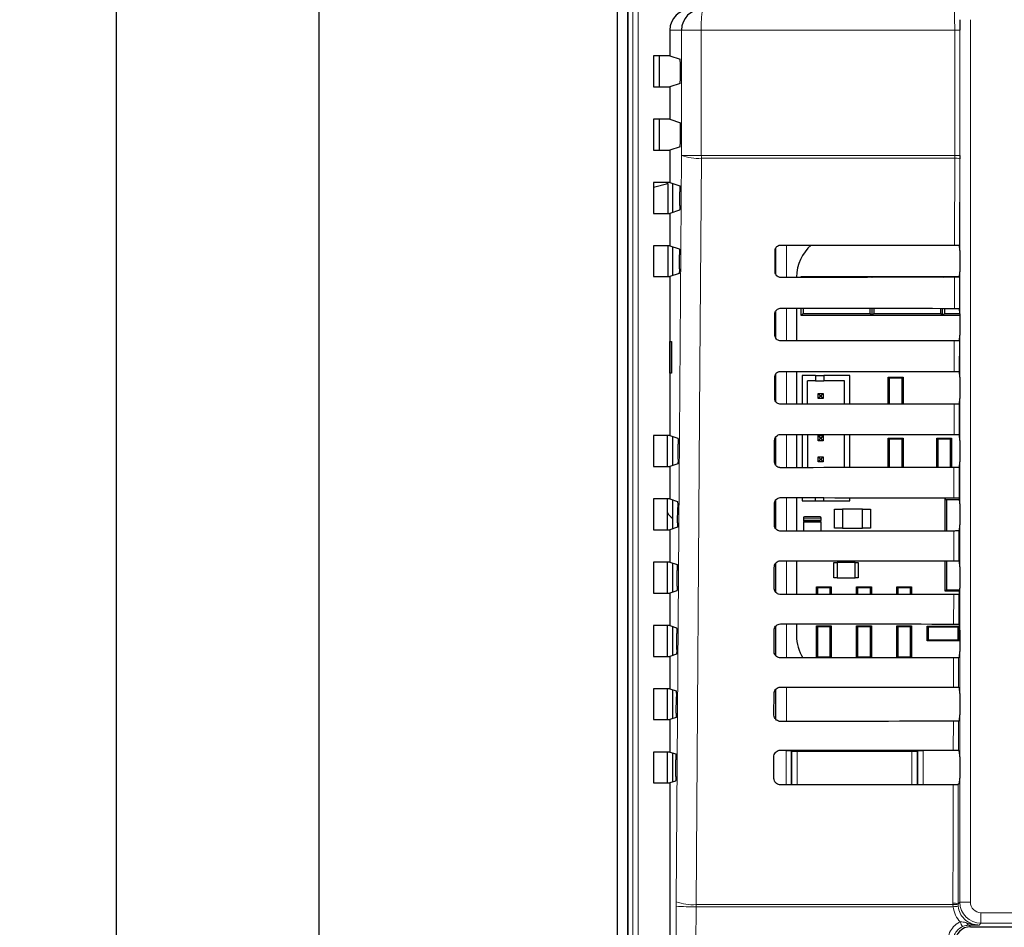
# Paper-space layout 'Blatt3' of a CAD drawing. Header units: millimetres. Extents: x 5 to 418, y 2 to 292.
# Tile 13 of 39: x 82 to 128, y 185 to 228. Entities that reach past the tile are written whole.
import ezdxf

# ---------------------------------------------------------------- set-up
doc = ezdxf.new("R2010")
doc.units = ezdxf.units.MM
doc.layers.add('SLD-0', color=7, linetype='Continuous')
doc.styles.add('SLDTEXTSTYLE0', font='TXT', dxfattribs={"width": 0.605})
doc.dimstyles.new('SLDDIMSTYLE0', dxfattribs={"dimtxt": 3.5, "dimasz": 3.302, "dimexe": 0, "dimexo": 0.0625, "dimgap": 0.875, "dimtad": 1, "dimlfac": 2, "dimrnd": 1e-09, "dimzin": 12, "dimdsep": 46, "dimtxsty": 'SLDTEXTSTYLE0', "dimsah": 1, "dimcen": 0.09, "dimadec": 0, "dimazin": 3, "dimtfac": 1, "dimtofl": 0, "dimtmove": 0, "dimatfit": 3, "dimfxl": 1, "dimfrac": 2, "dimtolj": 1, "dimtzin": 12, "dimarcsym": 0})

# ---------------------------------------------------------------- blocks, each defined once
blk = doc.blocks.new('_D_6')
at = {"layer": 'SLD-0'}
for p, q in [((110.876, 242.947), (85.144, 242.947)), ((86.144, 242.947), (86.144, 97.947)), ((110.876, 97.947), (85.144, 97.947))]:
    blk.add_line(p, q, dxfattribs=at)
for points in [[(86.144, 242.947), (85.636, 239.645), (86.652, 239.645)], [(86.144, 97.947), (86.652, 101.249), (85.636, 101.249)]]:
    blk.add_solid(points, dxfattribs=at)
at = {"layer": 'SLD-0', "insert": (81.633, 166.436), "char_height": 3.5, "attachment_point": 1, "rotation": 90, "style": 'SLDTEXTSTYLE0'}
blk.add_mtext('290', dxfattribs=at)
blk = doc.blocks.new('_D_8')
at = {"layer": 'SLD-0'}
for p, q in [((139.387, 239.197), (94.753, 239.197)), ((95.753, 101.697), (95.753, 239.197)), ((139.392, 101.697), (94.753, 101.697))]:
    blk.add_line(p, q, dxfattribs=at)
for points in [[(95.753, 239.197), (95.245, 235.895), (96.261, 235.895)], [(95.753, 101.697), (96.261, 104.999), (95.245, 104.999)]]:
    blk.add_solid(points, dxfattribs=at)
at = {"layer": 'SLD-0', "insert": (91.241, 166.436), "char_height": 3.5, "attachment_point": 1, "rotation": 90, "style": 'SLDTEXTSTYLE0'}
blk.add_mtext('275', dxfattribs=at)

psp = doc.layouts.new('Blatt3')

# ---------------------------------------------------------------- linework, layer by layer
at = {"color": 7, "linetype": 'Continuous', "lineweight": 25}
for p, q in [((109.8766, 237.9468), (109.8766, 130.8934)), ((110.3766, 229.1968), (110.3766, 121.6968)), ((110.3897, 229.1719), (110.3897, 121.6836)), ((112.3766, 227.1718), (112.3766, 225.9544)), ((111.605, 225.9544), (111.605, 224.4893)), ((112.3766, 225.9544), (111.605, 225.9544)), ((111.8766, 225.9544), (111.8766, 224.4893)), ((112.3766, 225.9544), (112.8616, 225.7928)), ((112.8745, 224.9008), (112.8745, 225.5429)), ((111.605, 224.4893), (112.3766, 224.4893)), ((112.8616, 224.6508), (112.3766, 224.4893)), ((112.3766, 224.4893), (112.3766, 222.9544)), ((111.605, 222.9544), (111.605, 221.4893)), ((112.3766, 222.9544), (111.605, 222.9544)), ((111.8766, 222.9544), (111.8766, 221.4893)), ((112.3766, 222.9544), (112.8745, 222.7886)), ((112.8745, 221.9008), (112.8745, 222.7886)), ((112.8616, 221.6508), (112.3766, 221.4893)), ((111.605, 221.4893), (112.3766, 221.4893)), ((112.3766, 221.4893), (112.3766, 219.9544)), ((126.1148, 221.2385), (126.1146, 221.0727)), ((111.605, 219.9544), (111.605, 218.4893)), ((112.3766, 219.9544), (111.605, 219.9544)), ((111.605, 219.7307), (112.2832, 219.9089)), ((112.2581, 219.9089), (112.2126, 219.9544)), ((112.2832, 219.9089), (112.2581, 219.9089)), ((112.2832, 219.9089), (112.2832, 218.4893)), ((112.3766, 219.9544), (112.8425, 219.7992)), ((112.5016, 219.9128), (112.5016, 218.5309)), ((112.8507, 218.8598), (112.8553, 219.5161)), ((111.605, 218.4893), (112.3766, 218.4893)), ((112.8378, 218.6429), (112.3766, 218.4893)), ((112.3766, 218.4893), (112.3766, 216.9544)), ((111.605, 216.9544), (111.605, 215.4893)), ((112.3766, 216.9544), (111.605, 216.9544)), ((112.2832, 216.9544), (112.2832, 215.4893)), ((112.3766, 216.9544), (112.8214, 216.8062)), ((126.1047, 216.9761), (126.105, 216.9758)), ((112.5016, 216.9128), (112.5016, 215.5309)), ((112.8295, 215.8527), (112.8342, 216.5231)), ((117.359, 215.7218), (117.3614, 216.7218)), ((117.3766, 216.7976), (117.3766, 215.6356)), ((126.1091, 216.7262), (126.1091, 215.7175)), ((112.8167, 215.6359), (112.3766, 215.4893)), ((111.605, 215.4893), (112.3766, 215.4893)), ((112.3766, 215.4893), (112.3766, 207.9544)), ((118.3775, 215.4718), (118.3775, 215.4545)), ((118.6016, 215.4547), (118.6016, 215.4968)), ((118.6016, 215.4968), (118.6437, 215.4548)), ((118.6016, 215.4968), (119.5016, 215.4968)), ((119.5016, 215.4968), (121.0516, 215.4968)), ((121.0516, 215.4968), (121.9516, 215.4968)), ((121.912, 215.4573), (121.9516, 215.4968)), ((121.9516, 215.4968), (121.9516, 215.4573)), ((121.9516, 215.4968), (121.9911, 215.4573)), ((121.9516, 215.4968), (122.8516, 215.4968)), ((122.8516, 215.4968), (124.4016, 215.4968)), ((124.4016, 215.4968), (125.3016, 215.4968)), ((125.2642, 215.4595), (125.3016, 215.4968)), ((125.3016, 215.4968), (125.3389, 215.4595)), ((125.3016, 215.4968), (126.1068, 215.4968)), ((125.3016, 215.4595), (125.3016, 215.4968)), ((126.1048, 215.4676), (126.1015, 215.4642)), ((117.352, 212.7218), (117.3543, 213.7218)), ((117.3766, 213.8203), (117.3766, 212.6091)), ((118.3775, 213.9926), (118.3775, 212.4475)), ((118.6016, 213.6468), (118.6016, 213.9924)), ((118.6897, 213.735), (118.6016, 213.6468)), ((118.6897, 213.9923), (118.6897, 213.735)), ((118.6897, 213.735), (121.8634, 213.735)), ((121.8634, 213.735), (121.8634, 213.9899)), ((121.9516, 213.6468), (121.8634, 213.735)), ((121.9516, 213.9898), (121.9516, 213.6468)), ((122.0397, 213.735), (121.9516, 213.6468)), ((122.0397, 213.9897), (122.0397, 213.735)), ((122.0397, 213.735), (125.2134, 213.735)), ((125.2134, 213.735), (125.2134, 213.9877)), ((125.3016, 213.6468), (125.2134, 213.735)), ((125.3016, 213.6468), (125.3016, 213.9876)), ((125.3897, 213.735), (125.3016, 213.6468)), ((125.3897, 213.9876), (125.3897, 213.735)), ((125.3897, 213.735), (126.1091, 213.735)), ((126.098, 213.983), (126.1048, 213.9761)), ((126.1091, 213.7262), (126.1091, 212.7175)), ((120.0516, 213.6468), (118.6016, 213.6468)), ((120.5016, 213.6468), (120.0516, 213.6468)), ((121.9516, 213.6468), (120.5016, 213.6468)), ((123.4016, 213.6468), (121.9516, 213.6468)), ((123.8516, 213.6468), (123.4016, 213.6468)), ((125.3016, 213.6468), (123.8516, 213.6468)), ((126.1091, 213.6468), (125.3016, 213.6468)), ((112.3792, 212.4219), (112.4553, 212.4232)), ((112.3792, 210.9218), (112.3792, 212.4219)), ((112.4553, 212.4232), (112.4553, 210.9205)), ((126.1048, 212.4676), (126.0944, 212.4571)), ((112.4553, 210.9205), (112.3792, 210.9218)), ((118.3775, 210.9996), (118.3775, 209.4405)), ((126.091, 210.99), (126.1048, 210.9761)), ((117.345, 209.7218), (117.3473, 210.7218)), ((117.3766, 210.8423), (117.3766, 209.5951)), ((119.2732, 210.8057), (118.6482, 210.8057)), ((118.6482, 210.8057), (118.6482, 209.4407)), ((118.8982, 209.4409), (118.8982, 210.5557)), ((119.2732, 210.5557), (118.8982, 210.5557)), ((119.2732, 210.8057), (119.2732, 210.5557)), ((119.2732, 210.8057), (119.6732, 210.8057)), ((119.2732, 210.5557), (119.6732, 210.5557)), ((120.8982, 210.8057), (119.6732, 210.8057)), ((119.6732, 210.8057), (119.6732, 210.5557)), ((120.6482, 210.5557), (119.6732, 210.5557)), ((120.6482, 209.4423), (120.6482, 210.5557)), ((120.8982, 209.4425), (120.8982, 210.8057)), ((122.7751, 210.6834), (122.7266, 210.7319)), ((122.7266, 210.7319), (123.4266, 210.7319)), ((122.7266, 209.4438), (122.7266, 210.7319)), ((122.7751, 210.6834), (122.7751, 209.4438)), ((123.3781, 210.6834), (122.7751, 210.6834)), ((123.4266, 210.7319), (123.3781, 210.6834)), ((123.3781, 209.4442), (123.3781, 210.6834)), ((123.4266, 210.7319), (123.4266, 209.4443)), ((126.1091, 210.7262), (126.1091, 209.7175)), ((119.3982, 209.9557), (119.4982, 209.8557)), ((119.3982, 209.9557), (119.6482, 209.9557)), ((119.3982, 209.7057), (119.3982, 209.9557)), ((119.6482, 209.9557), (119.5482, 209.8557)), ((119.6482, 209.9557), (119.6482, 209.7057)), ((119.3982, 209.7057), (119.4982, 209.8057)), ((119.6482, 209.7057), (119.3982, 209.7057)), ((119.4982, 209.8557), (119.5482, 209.8557)), ((119.4982, 209.8057), (119.4982, 209.8557)), ((119.5482, 209.8057), (119.4982, 209.8057)), ((119.5482, 209.8557), (119.5482, 209.8057)), ((119.6482, 209.7057), (119.5482, 209.8057)), ((126.1048, 209.4676), (126.0874, 209.4501)), ((111.605, 207.9544), (111.605, 206.4893)), ((112.3766, 207.9544), (111.605, 207.9544)), ((112.2633, 206.4893), (112.2633, 207.9544)), ((112.3766, 207.9544), (112.7581, 207.8273)), ((112.5016, 207.9128), (112.5016, 206.5309)), ((117.3379, 206.7218), (117.3403, 207.7218)), ((117.3766, 207.8592), (117.3766, 206.583)), ((118.3775, 208.0066), (118.3775, 206.4334)), ((118.6482, 208.0064), (118.6482, 206.4337)), ((118.8982, 208.0061), (118.8982, 206.4339)), ((119.3982, 207.9557), (119.4982, 207.8557)), ((119.3982, 207.9557), (119.6482, 207.9557)), ((119.3982, 207.7057), (119.3982, 207.9557)), ((119.3982, 207.7057), (119.4982, 207.8057)), ((119.6482, 207.7057), (119.3982, 207.7057)), ((119.4982, 207.8557), (119.5482, 207.8557)), ((119.4982, 207.8057), (119.4982, 207.8557)), ((119.5482, 207.8057), (119.4982, 207.8057)), ((119.6482, 207.9557), (119.5482, 207.8557)), ((119.5482, 207.8557), (119.5482, 207.8057)), ((119.6482, 207.7057), (119.5482, 207.8057)), ((119.6482, 207.9557), (119.6482, 207.7057)), ((120.6482, 206.4353), (120.6482, 208.0048)), ((120.8982, 206.4355), (120.8982, 208.0046)), ((122.7266, 206.4368), (122.7266, 207.8318)), ((122.7751, 207.7834), (122.7266, 207.8318)), ((122.7266, 207.8318), (123.4266, 207.8318)), ((122.7751, 207.7834), (122.7751, 206.4368)), ((123.3781, 207.7834), (122.7751, 207.7834)), ((123.4266, 207.8318), (123.3781, 207.7834)), ((123.3781, 206.4372), (123.3781, 207.7834)), ((123.4266, 207.8318), (123.4266, 206.4372)), ((125.0266, 206.4383), (125.0266, 207.8318)), ((125.0751, 207.7834), (125.0266, 207.8318)), ((125.0266, 207.8318), (125.7266, 207.8318)), ((125.0751, 207.7834), (125.0751, 206.4383)), ((125.6781, 207.7834), (125.0751, 207.7834)), ((125.7266, 207.8318), (125.6781, 207.7834)), ((125.6781, 206.4387), (125.6781, 207.7834)), ((125.7266, 207.8318), (125.7266, 206.4387)), ((126.084, 207.997), (126.1048, 207.9761)), ((126.1091, 207.7262), (126.1091, 206.7175)), ((112.7659, 206.8315), (112.7709, 207.5442)), ((119.3982, 206.9557), (119.4982, 206.8557)), ((119.3982, 206.7057), (119.3982, 206.9557)), ((119.3982, 206.9557), (119.6482, 206.9557)), ((119.3982, 206.7057), (119.4982, 206.8057)), ((119.6482, 206.7057), (119.3982, 206.7057)), ((119.4982, 206.8557), (119.5482, 206.8557)), ((119.4982, 206.8057), (119.4982, 206.8557)), ((119.5482, 206.8057), (119.4982, 206.8057)), ((119.6482, 206.9557), (119.5482, 206.8557)), ((119.5482, 206.8557), (119.5482, 206.8057)), ((119.6482, 206.7057), (119.5482, 206.8057)), ((119.6482, 206.9557), (119.6482, 206.7057)), ((111.605, 206.4893), (112.3766, 206.4893)), ((112.7531, 206.6147), (112.3766, 206.4893)), ((112.3766, 206.4893), (112.3766, 204.9544)), ((126.1048, 206.4676), (126.0804, 206.4431)), ((111.605, 204.9544), (111.605, 203.4893)), ((112.3766, 204.9544), (111.605, 204.9544)), ((112.2633, 203.4893), (112.2633, 204.9544)), ((112.3766, 204.9544), (112.737, 204.8343)), ((112.5016, 204.9128), (112.5016, 203.5309)), ((117.3766, 204.8707), (117.3766, 203.5706)), ((118.3775, 205.0136), (118.3775, 203.4264)), ((118.6482, 205.0134), (118.6482, 204.8557)), ((118.6482, 204.8557), (119.2732, 204.8557)), ((119.2732, 204.8557), (119.2732, 205.0128)), ((119.2732, 204.8557), (119.6732, 204.8557)), ((119.6732, 204.8557), (119.6732, 205.0125)), ((119.6732, 204.8557), (120.8982, 204.8557)), ((120.8982, 204.8557), (120.8982, 205.0116)), ((125.4266, 204.9594), (125.4817, 204.9042)), ((125.4266, 203.4315), (125.4266, 204.9594)), ((125.4817, 204.9042), (125.4817, 203.4315)), ((126.0966, 204.9042), (125.4817, 204.9042)), ((126.077, 205.004), (126.1048, 204.9761)), ((126.1088, 204.8151), (126.0966, 204.9042)), ((126.0979, 204.9333), (126.1072, 204.9333)), ((112.7447, 203.8245), (112.7498, 204.5512)), ((117.3309, 203.7218), (117.3333, 204.7218)), ((120.1766, 204.4719), (120.5566, 204.4719)), ((120.1766, 203.5719), (120.1766, 204.4719)), ((120.5566, 204.4719), (120.5566, 203.5719)), ((121.4966, 204.4719), (120.5566, 204.4719)), ((121.4966, 204.4719), (121.8766, 204.4719)), ((121.4966, 203.5719), (121.4966, 204.4719)), ((121.8766, 204.4719), (121.8766, 203.5719)), ((126.1091, 204.7262), (126.1091, 203.7175)), ((118.7016, 204.0468), (118.7016, 203.9468)), ((119.5016, 204.0968), (118.7516, 204.0968)), ((118.7516, 203.8968), (119.5016, 203.8968)), ((119.5016, 203.8968), (118.7516, 203.8968)), ((119.5516, 203.9468), (119.5516, 204.0468)), ((111.605, 203.4893), (112.3766, 203.4893)), ((112.7319, 203.6076), (112.3766, 203.4893)), ((112.3766, 203.4893), (112.3766, 201.9544)), ((118.7016, 203.8468), (118.7016, 203.4267)), ((119.5516, 203.4274), (119.5516, 203.8468)), ((120.5566, 203.5719), (120.1766, 203.5719)), ((120.5566, 203.5719), (121.4966, 203.5719)), ((121.8766, 203.5719), (121.4966, 203.5719)), ((126.1048, 203.4676), (126.0733, 203.4361)), ((118.3775, 202.0206), (118.3775, 200.4194)), ((125.4266, 200.5843), (125.4266, 202.0155)), ((125.4817, 202.0155), (125.4817, 200.6395)), ((126.07, 202.011), (126.1048, 201.9761)), ((111.605, 201.9544), (111.605, 200.4893)), ((112.3766, 201.9544), (111.605, 201.9544)), ((112.2633, 200.4893), (112.2633, 201.9544)), ((112.3766, 201.9544), (112.7159, 201.8414)), ((112.5016, 201.9128), (112.5016, 200.5309)), ((112.7235, 200.8174), (112.7287, 201.5582)), ((117.3239, 200.7218), (117.3262, 201.7218)), ((117.3766, 201.8821), (117.3766, 200.5582)), ((120.1516, 201.2093), (120.1516, 201.9343)), ((120.1516, 201.9343), (120.3016, 201.9343)), ((120.3016, 201.9343), (120.3016, 201.2093)), ((121.1516, 201.9343), (120.3016, 201.9343)), ((121.1516, 201.2093), (121.1516, 201.9343)), ((121.1516, 201.9343), (121.3016, 201.9343)), ((121.3016, 201.9343), (121.3016, 201.2093)), ((126.1091, 201.7262), (126.1091, 200.7175)), ((120.3016, 201.2093), (120.1516, 201.2093)), ((120.3016, 201.2093), (121.1516, 201.2093)), ((121.3016, 201.2093), (121.1516, 201.2093)), ((119.3751, 200.7334), (119.3266, 200.7818)), ((119.3266, 200.7818), (120.0266, 200.7818)), ((119.3266, 200.4202), (119.3266, 200.7818)), ((119.9781, 200.7334), (119.3751, 200.7334)), ((119.3751, 200.7334), (119.3751, 200.4202)), ((120.0266, 200.7818), (119.9781, 200.7334)), ((119.9781, 200.4207), (119.9781, 200.7334)), ((120.0266, 200.7818), (120.0266, 200.4207)), ((121.2266, 200.4216), (121.2266, 200.7818)), ((121.2751, 200.7334), (121.2266, 200.7818)), ((121.2266, 200.7818), (121.9266, 200.7818)), ((121.2751, 200.7334), (121.2751, 200.4217)), ((121.8781, 200.7334), (121.2751, 200.7334)), ((121.9266, 200.7818), (121.8781, 200.7334)), ((121.8781, 200.4221), (121.8781, 200.7334)), ((121.9266, 200.7818), (121.9266, 200.4221)), ((123.1751, 200.7334), (123.1266, 200.7818)), ((123.1266, 200.7818), (123.8266, 200.7818)), ((123.1266, 200.423), (123.1266, 200.7818)), ((123.7781, 200.7334), (123.1751, 200.7334)), ((123.1751, 200.7334), (123.1751, 200.423)), ((123.8266, 200.7818), (123.7781, 200.7334)), ((123.7781, 200.4234), (123.7781, 200.7334)), ((123.8266, 200.7818), (123.8266, 200.4235)), ((125.4817, 200.6395), (125.4266, 200.5843)), ((125.4817, 200.6395), (126.1089, 200.6395)), ((111.605, 200.4893), (112.3766, 200.4893)), ((112.7107, 200.6006), (112.3766, 200.4893)), ((112.3766, 200.4893), (112.3766, 198.9544)), ((126.1085, 200.5843), (125.4266, 200.5843)), ((126.1048, 200.4676), (126.0663, 200.429)), ((111.605, 198.9544), (111.605, 197.4893)), ((112.3766, 198.9544), (111.605, 198.9544)), ((112.2633, 197.4893), (112.2633, 198.9544)), ((112.3766, 198.9544), (112.6948, 198.8484)), ((112.5016, 198.9128), (112.5016, 197.5309)), ((117.3766, 198.8934), (117.3766, 197.5455)), ((118.3775, 199.0276), (118.3775, 198.4718)), ((119.3751, 198.8834), (119.3266, 198.9318)), ((119.3266, 198.9318), (120.0266, 198.9318)), ((119.3266, 197.4131), (119.3266, 198.9318)), ((119.3751, 198.8834), (119.3751, 197.4603)), ((119.9781, 198.8834), (119.3751, 198.8834)), ((120.0266, 198.9318), (119.9781, 198.8834)), ((119.9781, 197.4603), (119.9781, 198.8834)), ((120.0266, 198.9318), (120.0266, 197.4137)), ((121.2266, 197.4146), (121.2266, 198.9318)), ((121.2751, 198.8834), (121.2266, 198.9318)), ((121.2266, 198.9318), (121.9266, 198.9318)), ((121.2751, 198.8834), (121.2751, 197.4603)), ((121.8781, 198.8834), (121.2751, 198.8834)), ((121.9266, 198.9318), (121.8781, 198.8834)), ((121.8781, 197.4603), (121.8781, 198.8834)), ((121.9266, 198.9318), (121.9266, 197.4151)), ((123.1751, 198.8834), (123.1266, 198.9318)), ((123.1266, 198.9318), (123.8266, 198.9318)), ((123.1266, 197.416), (123.1266, 198.9318)), ((123.1751, 198.8834), (123.1751, 197.4603)), ((123.7781, 198.8834), (123.1751, 198.8834)), ((123.8266, 198.9318), (123.7781, 198.8834)), ((123.7781, 197.4603), (123.7781, 198.8834)), ((123.8266, 198.9318), (123.8266, 197.4164)), ((124.5666, 198.9218), (124.6151, 198.8734)), ((124.5666, 198.9218), (126.0866, 198.9218)), ((124.5666, 198.2218), (124.5666, 198.9218)), ((126.0381, 198.8734), (124.6151, 198.8734)), ((124.6151, 198.8734), (124.6151, 198.2703)), ((126.0381, 198.8734), (126.0866, 198.9218)), ((126.0381, 198.2703), (126.0381, 198.8734)), ((126.063, 199.018), (126.1048, 198.9761)), ((126.0866, 198.9218), (126.0866, 198.2218)), ((112.7023, 197.8104), (112.7077, 198.5652)), ((117.3169, 197.7218), (117.3192, 198.7218)), ((126.1091, 198.7262), (126.1091, 197.7175)), ((124.6151, 198.2703), (124.5666, 198.2218)), ((126.0866, 198.2218), (124.5666, 198.2218)), ((124.6151, 198.2703), (126.0381, 198.2703)), ((126.0866, 198.2218), (126.0381, 198.2703)), ((111.605, 197.4893), (112.3766, 197.4893)), ((112.6895, 197.5935), (112.3766, 197.4893)), ((112.3766, 197.4893), (112.3766, 195.9544)), ((119.3279, 197.4131), (119.3751, 197.4603)), ((119.3751, 197.4603), (119.9781, 197.4603)), ((119.9781, 197.4603), (120.0247, 197.4137)), ((121.2293, 197.4146), (121.2751, 197.4603)), ((121.2751, 197.4603), (121.8781, 197.4603)), ((121.8781, 197.4603), (121.9233, 197.4151)), ((123.1307, 197.416), (123.1751, 197.4603)), ((123.1751, 197.4603), (123.7781, 197.4603)), ((123.7781, 197.4603), (123.822, 197.4164)), ((126.1048, 197.4676), (126.0593, 197.422)), ((111.605, 195.9544), (111.605, 194.4893)), ((112.3766, 195.9544), (111.605, 195.9544)), ((112.2633, 194.4893), (112.2633, 195.9544)), ((112.3766, 195.9544), (112.6737, 195.8554)), ((126.056, 196.025), (126.1048, 195.9761)), ((112.5016, 195.9128), (112.5016, 194.5309)), ((112.6811, 194.8033), (112.6866, 195.5723)), ((117.3099, 194.7218), (117.3122, 195.7218)), ((117.3766, 195.9045), (117.3766, 194.5327)), ((126.1091, 195.7262), (126.1091, 194.7175)), ((112.6683, 194.5865), (112.3766, 194.4893)), ((111.605, 194.4893), (112.3766, 194.4893)), ((112.3766, 194.4893), (112.3766, 192.9544)), ((126.1048, 194.4676), (126.0522, 194.415)), ((111.605, 192.9544), (111.605, 191.4893)), ((112.3766, 192.9544), (111.605, 192.9544)), ((112.2633, 191.4893), (112.2633, 192.9544)), ((112.3766, 192.9544), (112.6527, 192.8624)), ((112.5016, 192.9128), (112.5016, 191.5309)), ((117.3028, 191.7218), (117.3052, 192.7218)), ((126.049, 193.032), (126.1048, 192.9761)), ((126.1091, 192.7262), (126.1091, 191.7175)), ((112.66, 191.7962), (112.6655, 192.5793)), ((111.605, 191.4893), (112.3766, 191.4893)), ((112.6471, 191.5794), (112.3766, 191.4893)), ((112.3766, 191.4893), (112.3766, 123.6705)), ((126.1048, 191.4676), (126.0452, 191.4079)), ((126.6265, 184.6718), (136.6613, 184.6718))]:
    psp.add_line(p, q, dxfattribs=at)
at = {"color": 7, "linetype": 'Continuous', "lineweight": 18}
for p, q in [((110.37, 126.2066), (110.37, 236.3796)), ((110.6262, 121.9201), (110.6262, 229.1719)), ((110.8759, 229.1719), (110.8759, 121.9201)), ((126.118, 185.8377), (126.118, 227.6718)), ((126.6179, 227.6718), (126.6179, 185.8377)), ((112.9264, 227.1718), (112.3766, 227.1718)), ((113.868, 227.1718), (112.9264, 227.1718)), ((112.9264, 221.2385), (112.9264, 227.1718)), ((125.8731, 227.1718), (113.868, 227.1718)), ((113.868, 227.1718), (113.868, 221.2385)), ((126.1148, 227.1718), (125.8731, 227.1718)), ((125.8731, 221.2385), (125.8731, 227.1718)), ((126.1148, 227.1718), (126.1148, 221.2385)), ((113.868, 221.2385), (112.9264, 221.2385)), ((113.868, 221.2385), (125.8731, 221.2385)), ((125.8728, 221.1058), (125.8731, 221.2385)), ((126.1148, 221.2385), (125.8731, 221.2385)), ((125.8728, 221.1058), (113.8685, 221.1058)), ((125.8632, 216.9803), (125.8728, 221.1058)), ((126.1146, 221.0727), (126.105, 216.9758)), ((117.8985, 216.986), (117.8985, 215.4541)), ((117.3986, 215.5871), (117.3986, 216.8528)), ((125.8562, 213.9873), (125.8596, 215.4598)), ((126.1015, 215.4642), (126.098, 213.983)), ((117.3986, 212.575), (117.3986, 213.8645)), ((117.8985, 213.993), (117.8985, 212.4471)), ((125.8492, 210.9943), (125.8526, 212.4528)), ((126.0944, 212.4571), (126.091, 210.99)), ((117.3986, 209.5627), (117.3986, 210.8761)), ((117.8985, 211), (117.8985, 209.4401)), ((125.8422, 208.0013), (125.8456, 209.4458)), ((126.0874, 209.4501), (126.084, 207.997)), ((117.3986, 206.5503), (117.3986, 207.8875)), ((117.8985, 208.007), (117.8985, 206.433)), ((125.8352, 205.0083), (125.8385, 206.4388)), ((126.0804, 206.4431), (126.077, 205.004)), ((117.3986, 203.5376), (117.3986, 204.8987)), ((117.8985, 205.014), (117.8985, 203.426)), ((118.7016, 204.0468), (119.5516, 204.0468)), ((119.5516, 203.9468), (118.7016, 203.9468)), ((118.7016, 203.8468), (119.5516, 203.8468)), ((125.8282, 202.0153), (125.8315, 203.4317)), ((126.0733, 203.4361), (126.07, 202.011)), ((117.8985, 202.021), (117.8985, 200.419)), ((117.3986, 200.5248), (117.3986, 201.9099)), ((125.8212, 199.0223), (125.8245, 200.4247)), ((126.0663, 200.429), (126.063, 199.018)), ((117.3986, 197.5119), (117.3986, 198.9209)), ((117.8985, 199.028), (117.8985, 197.4119)), ((126.0593, 197.422), (126.056, 196.025)), ((117.8985, 196.035), (117.8985, 194.4049)), ((117.3986, 194.503), (117.3986, 195.9318)), ((125.8072, 193.0363), (125.8105, 194.4106)), ((126.0522, 194.415), (126.049, 193.032)), ((117.8809, 191.3979), (117.8809, 193.0089)), ((117.8809, 193.0089), (118.1309, 193.0089)), ((118.1572, 192.9825), (118.1309, 193.0089)), ((118.1309, 193.0089), (118.1309, 191.3981)), ((118.1572, 191.417), (118.1572, 192.9825)), ((118.1572, 192.9825), (118.4072, 192.9825)), ((118.4072, 192.9825), (118.4072, 193.0415)), ((118.4072, 192.9825), (118.4072, 191.417)), ((123.846, 192.9825), (118.4072, 192.9825)), ((123.846, 193.0375), (123.846, 192.9825)), ((123.846, 192.9825), (124.096, 192.9825)), ((123.846, 191.417), (123.846, 192.9825)), ((124.1223, 193.0089), (124.096, 192.9825)), ((124.096, 192.9825), (124.096, 191.417)), ((124.1223, 191.4026), (124.1223, 193.0089)), ((124.1223, 193.0089), (124.3723, 193.0089)), ((124.3723, 193.0089), (124.3723, 191.4027)), ((118.1569, 191.3981), (118.1572, 191.417)), ((118.1572, 191.417), (118.4072, 191.417)), ((118.1572, 191.417), (118.159, 191.3981)), ((118.4072, 191.417), (123.846, 191.417)), ((118.4072, 191.3983), (118.4072, 191.417)), ((123.846, 191.417), (124.096, 191.417)), ((123.846, 191.417), (123.846, 191.4024)), ((124.0948, 191.4025), (124.096, 191.417)), ((124.096, 191.417), (124.0962, 191.4025)), ((126.0452, 191.4079), (126.032, 185.7516)), ((112.6771, 185.8569), (112.6762, 185.6463)), ((113.6168, 185.619), (113.6182, 185.7243)), ((113.6182, 185.7243), (125.7916, 185.7243)), ((125.7916, 185.7243), (125.7903, 185.7848)), ((125.7979, 185.619), (125.7916, 185.7243)), ((126.032, 185.7516), (126.118, 185.8377)), ((126.032, 185.7516), (126.033, 185.7032)), ((126.033, 185.7032), (126.0379, 185.64)), ((126.6179, 185.8377), (126.118, 185.8377)), ((125.7979, 185.619), (113.6168, 185.619)), ((127.1179, 185.3377), (136.6352, 185.3377)), ((127.1179, 185.3377), (127.1179, 184.8378)), ((127.1179, 184.8378), (127.0317, 184.7517)), ((136.6352, 184.8378), (127.1179, 184.8378)), ((126.5529, 184.7454), (126.6265, 184.6718)), ((126.8266, 184.6437), (126.8266, 184.6718))]:
    psp.add_line(p, q, dxfattribs=at)
at = {"color": 7, "linetype": 'Continuous', "lineweight": 18, "flags": 128}
for points in [[(112.6771, 185.8569), (112.8017, 203.5414), (112.9264, 221.2385)], [(113.8685, 221.1058), (113.8545, 219.1237), (113.7984, 211.1952), (113.6182, 185.7243)], [(125.8142, 196.0293), (125.8146, 196.1918), (125.8175, 197.4177)], [(118.1572, 192.9825), (118.162, 193.0313), (118.1643, 193.0418)], [(124.0899, 193.0373), (124.0911, 193.0313), (124.096, 192.9825)], [(125.7903, 185.7848), (125.7915, 186.2804), (125.7961, 188.2627), (125.8034, 191.4036)]]:
    psp.add_lwpolyline(points, dxfattribs=at)
at = {"color": 7, "linetype": 'Continuous', "lineweight": 25}
for centre, radius, start, end in [((113.9257, 227.1725), 0.9993, 90.04027, 180.03844), ((120.3601, 215.4718), 1.9825, 130.24926, 180), ((126.4266, 204.9042), 0.33, 174.94204, 180), ((118.7516, 204.0468), 0.05, 90, 180), ((118.7516, 203.9468), 0.05, 180, 270), ((118.7516, 203.8468), 0.05, 90, 180), ((119.5016, 204.0468), 0.05, 0, 90), ((119.5016, 203.9468), 0.05, 270, 0), ((119.5016, 203.8468), 0.05, 0, 90), ((120.3601, 198.4718), 1.9825, 180, 212.29556)]:
    psp.add_arc(centre, radius, start, end, dxfattribs=at)
at = {"color": 7, "linetype": 'Continuous', "lineweight": 18}
for centre, radius, start, end in [((118.2956, 227.421), 4.4346, 170.25243, 183.22115), ((113.6788, 223.1711), 2.074, 248.72726, 275.24716), ((131.147, 221.2377), 17.279, 179.99739, 180.43715), ((125.9281, 220.6112), 0.4977, 67.99993, 96.38379), ((113.4289, 187.7867), 2.0711, 248.71425, 275.24267), ((125.8456, 185.2906), 0.4973, 67.99106, 96.38505), ((125.8701, 185.2306), 0.4999, 70.98389, 99.03458), ((127.118, 185.8378), 1, 180.00873, 269.99127), ((113.4225, 195.1255), 9.5085, 265.49816, 271.17058), ((126.1491, 182.9872), 2.6551, 92.40007, 97.60142), ((127.5949, 185.4957), 1.5788, 202.30222, 211.28275), ((126.5838, 184.8727), 0.131, 191.3509, 256.3331)]:
    psp.add_arc(centre, radius, start, end, dxfattribs=at)
at = {"color": 7, "linetype": 'Continuous', "lineweight": 25}
for centre, major_axis, ratio, start_param, end_param in [((113.378, 227.1718), (-1.0014, 0), 0.9986295, 4.712389, 6.2831853), ((112.8614, 225.5429), (0, 0.25), 0.0524078, 4.712389, 6.265732), ((112.8614, 224.9008), (0, 0.25), 0.0524078, 3.1590459, 4.712389), ((112.8614, 221.9008), (0, 0.25), 0.0524078, 3.1590459, 4.712389), ((142.3766, 225.7137), (500.6063, 0), 0.0174551, 4.6629288, 4.6793961), ((126.1048, 216.7262), (0, 0.25), 0.0174551, 4.712389, 6.2302814), ((126.1048, 215.7175), (0, 0.25), 0.0174551, 3.1590459, 4.712389), ((142.3766, 206.7707), (498.0717, 0), 0.0174551, 1.6039642, 1.6205084), ((142.3766, 222.7137), (500.2049, 0), 0.0174551, 4.662889, 4.6793557), ((126.1048, 213.7262), (0, 0.25), 0.0174551, 4.712389, 6.265732), ((142.3766, 203.7707), (497.6703, 0), 0.0174551, 1.6040051, 1.6205486), ((126.1048, 212.7175), (0, 0.25), 0.0174551, 3.1590459, 4.712389), ((142.3766, 219.7136), (499.8035, 0), 0.0174551, 4.6628493, 4.6793152), ((126.1048, 210.7262), (0, 0.25), 0.0174551, 4.712389, 6.265732), ((126.1048, 209.7175), (0, 0.25), 0.0174551, 3.1590459, 4.712389), ((142.3766, 200.7707), (497.2689, 0), 0.0174551, 1.6040461, 1.6205888), ((142.3766, 216.7136), (499.4021, 0), 0.0174551, 4.6628094, 4.6792746), ((126.1048, 207.7262), (0, 0.25), 0.0174551, 4.712389, 6.265732), ((126.1048, 206.7175), (0, 0.25), 0.0174551, 3.1590459, 4.712389), ((142.3766, 197.7707), (496.8675, 0), 0.0174551, 1.6040871, 1.620629), ((142.3766, 213.7136), (499.0007, 0), 0.0174551, 4.6627695, 4.6792339), ((126.1048, 204.7262), (0, 0.25), 0.0174551, 4.712389, 6.265732), ((112.8141, 204.7099), (0, 0.7635), 0.8512978, 2.1305958, 2.6635656), ((142.3766, 194.7707), (496.4661, 0), 0.0174551, 1.6041282, 1.6206693), ((126.1048, 203.7175), (0, 0.25), 0.0174551, 3.1590459, 4.712389), ((142.3766, 210.7136), (498.5993, 0), 0.0174551, 4.6627295, 4.6791932), ((126.1048, 201.7262), (0, 0.25), 0.0174551, 4.712389, 6.265732), ((126.1048, 200.7175), (0, 0.25), 0.0174551, 3.1590459, 4.712389), ((142.3766, 191.7706), (496.0647, 0), 0.0174551, 1.6041693, 1.6207097), ((142.3766, 207.7136), (498.1979, 0), 0.0174551, 4.6626895, 4.6791524), ((126.1048, 198.7262), (0, 0.25), 0.0174551, 4.712389, 6.265732), ((142.3766, 188.7706), (495.6633, 0), 0.0174551, 1.6042105, 1.6207502), ((126.1048, 197.7175), (0, 0.25), 0.0174551, 3.1590459, 4.712389), ((142.3766, 204.7136), (497.7965, 0), 0.0174551, 4.6626494, 4.6791115), ((126.1048, 195.7262), (0, 0.25), 0.0174551, 4.712389, 6.265732), ((126.1048, 194.7175), (0, 0.25), 0.0174551, 3.1590459, 4.712389), ((142.3766, 185.7706), (495.2619, 0), 0.0174551, 1.6042518, 1.6207907), ((142.3766, 201.7135), (497.3951, 0), 0.0174551, 4.6626092, 4.6790706), ((126.1048, 192.7262), (0, 0.25), 0.0174551, 4.712389, 6.265732), ((142.3766, 182.7706), (494.8605, 0), 0.0174551, 1.6042931, 1.6208313), ((126.1048, 191.7175), (0, 0.25), 0.0174551, 3.1590459, 4.712389), ((126.6267, 183.9217), (-0.5305, 0.5305), 0.9996955, 5.4979394, 7.0684312)]:
    psp.add_ellipse(centre, major_axis=major_axis, ratio=ratio, start_param=start_param, end_param=end_param, dxfattribs=at)
at = {"color": 7, "linetype": 'Continuous', "lineweight": 18}
psp.add_ellipse((127.118, 185.8378), major_axis=(-0.3537, -0.3537), ratio=0.9996955, start_param=5.4979394, end_param=7.0684312, dxfattribs=at)
for points, knots in [([(125.8731, 227.1718), (125.8727, 227.2842), (125.8721, 227.5088), (125.8669, 227.8083), (125.8593, 228.0344), (125.8508, 228.1546), (125.8452, 228.1669), (125.843, 228.1719)], [0, 0, 0, 0, 0.2142781, 0.4285842, 0.6430626, 0.8578515, 1, 1, 1, 1]), ([(112.5222, 123.8161), (112.556, 134.1117), (112.6235, 154.7071), (112.6586, 175.3319), (112.6762, 185.6463)], [0, 0, 0, 0, 0.49989971, 1, 1, 1, 1]), ([(113.6168, 185.619), (113.6158, 184.9526), (113.6109, 181.6205), (113.5877, 167.627), (113.5424, 147.6623), (113.4845, 130.3828), (113.4623, 123.749)], [0, 0, 0, 0, 0.0322875, 0.1614382, 0.6780666, 1, 1, 1, 1]), ([(126.1343, 184.8966), (126.0516, 184.9988), (125.8797, 185.2114), (125.8259, 185.4797), (125.7979, 185.619)], [0, 0, 0, 0, 0.4810354, 1, 1, 1, 1]), ([(126.0379, 185.64), (126.0613, 185.5296), (126.1081, 185.3089), (126.3123, 185.0306), (126.5891, 184.8338), (126.8454, 184.758), (126.9944, 184.753), (127.0317, 184.7517)], [0, 0, 0, 0, 0.2308045, 0.4615648, 0.6921507, 0.9228559, 1, 1, 1, 1]), ([(125.5479, 183.9851), (125.5589, 184.0978), (125.581, 184.3233), (125.7539, 184.6221), (125.9556, 184.8066), (126.0951, 184.8768), (126.1343, 184.8966)], [0, 0, 0, 0, 0.29491385, 0.58984377, 0.8848034, 1, 1, 1, 1]), ([(126.1343, 184.8966), (126.1621, 184.8985), (126.2739, 184.9063), (126.3776, 184.8724), (126.4554, 184.8469)], [0, 0, 0, 0, 0.2492649, 1, 1, 1, 1]), ([(126.4554, 184.8469), (126.5455, 184.8215), (126.7145, 184.7737), (126.9031, 184.7537), (127.0035, 184.7517), (127.0246, 184.7517), (127.0303, 184.7517), (127.0317, 184.7517)], [0, 0, 0, 0, 0.4756102, 0.8917226, 0.9704579, 0.9926229, 1, 1, 1, 1]), ([(127.0317, 184.7517), (127.0308, 184.7517), (126.9543, 184.7505), (126.8039, 184.7482), (126.6362, 184.7464), (126.5529, 184.7454)], [0, 0, 0, 0, 0.0064726, 0.5065266, 1, 1, 1, 1]), ([(126.2457, 184.6759), (126.2163, 184.6611), (126.1118, 184.6084), (125.9606, 184.47), (125.8311, 184.2458), (125.8146, 184.0767), (125.8064, 183.9922)], [0, 0, 0, 0, 0.11514445, 0.4100517, 0.70502214, 1, 1, 1, 1]), ([(126.5529, 184.7454), (126.4838, 184.7405), (126.3864, 184.7335), (126.2773, 184.6889), (126.2457, 184.6759)], [0, 0, 0, 0, 0.7098927, 1, 1, 1, 1])]:
    psp.add_open_spline(points, degree=3, knots=knots, dxfattribs=at)
at = {"color": 7, "linetype": 'Continuous', "lineweight": 25}
for points, knots in [([(126.1129, 227.6718), (126.1131, 227.6431), (126.1143, 227.485), (126.1146, 227.3128), (126.1148, 227.1718)], [0, 0, 0, 0, 0.1816832, 1, 1, 1, 1]), ([(112.8425, 219.7992), (112.844, 219.7959), (112.8469, 219.7894), (112.8508, 219.7445), (112.8538, 219.6796), (112.8555, 219.5997), (112.8553, 219.5438), (112.8553, 219.5161)], [0, 0, 0, 0, 0.2016563, 0.4033281, 0.6044032, 0.8042863, 1, 1, 1, 1]), ([(112.8507, 218.8598), (112.8503, 218.8324), (112.8497, 218.7776), (112.8469, 218.7093), (112.8432, 218.6614), (112.84, 218.6446), (112.8382, 218.6432), (112.8378, 218.6429)], [0, 0, 0, 0, 0.2359009, 0.4717865, 0.7085442, 0.9467484, 1, 1, 1, 1]), ([(117.3614, 216.7218), (117.3619, 216.7336), (117.3636, 216.7752), (117.3863, 216.8448), (117.4411, 216.9179), (117.5174, 216.9683), (117.5834, 216.9852), (117.6199, 216.9861), (117.6266, 216.9862)], [0, 0, 0, 0, 0.085068, 0.302003, 0.5196168, 0.7367678, 0.952235, 1, 1, 1, 1]), ([(125.8632, 216.9803), (125.891, 216.9802), (125.9468, 216.9801), (126.0199, 216.9793), (126.0745, 216.9782), (126.0997, 216.977), (126.1035, 216.9763), (126.1047, 216.9761)], [0, 0, 0, 0, 0.2252562, 0.4504755, 0.6764734, 0.9039313, 1, 1, 1, 1]), ([(112.8214, 216.8062), (112.8229, 216.803), (112.8258, 216.7964), (112.8298, 216.7516), (112.8327, 216.6866), (112.8344, 216.6067), (112.8343, 216.5508), (112.8342, 216.5231)], [0, 0, 0, 0, 0.201654, 0.4033391, 0.6044252, 0.8043061, 1, 1, 1, 1]), ([(112.8295, 215.8527), (112.8291, 215.8253), (112.8285, 215.7705), (112.8257, 215.7022), (112.822, 215.6543), (112.8188, 215.6375), (112.817, 215.6361), (112.8167, 215.6359)], [0, 0, 0, 0, 0.2359202, 0.4717882, 0.7085451, 0.9467485, 1, 1, 1, 1]), ([(117.6266, 215.4539), (117.6151, 215.4543), (117.5739, 215.4559), (117.5047, 215.4777), (117.4314, 215.5309), (117.38, 215.6054), (117.3605, 215.673), (117.3593, 215.7123), (117.359, 215.7218)], [0, 0, 0, 0, 0.08198192, 0.29414729, 0.50564256, 0.71755587, 0.9310257, 1, 1, 1, 1]), ([(126.1015, 215.4642), (126.0981, 215.4637), (126.0915, 215.4627), (126.0463, 215.4614), (125.9809, 215.4604), (125.9143, 215.4599), (125.8729, 215.4599), (125.8596, 215.4598)], [0, 0, 0, 0, 0.2248977, 0.4498619, 0.6736163, 0.8949331, 1, 1, 1, 1]), ([(117.3543, 213.7218), (117.3549, 213.7344), (117.3568, 213.7776), (117.3807, 213.8494), (117.4373, 213.9242), (117.5159, 213.9755), (117.5833, 213.9923), (117.6203, 213.9931), (117.6266, 213.9932)], [0, 0, 0, 0, 0.08854296, 0.30549815, 0.52311888, 0.74026234, 0.95569398, 1, 1, 1, 1]), ([(125.8562, 213.9873), (125.884, 213.9872), (125.9398, 213.9871), (126.013, 213.9863), (126.0675, 213.9852), (126.0939, 213.984), (126.097, 213.9832), (126.098, 213.983)], [0, 0, 0, 0, 0.2200071, 0.4399839, 0.6607091, 0.8828648, 1, 1, 1, 1]), ([(117.6266, 212.4469), (117.6143, 212.4473), (117.5716, 212.449), (117.5002, 212.472), (117.4253, 212.527), (117.3729, 212.6037), (117.3534, 212.6727), (117.3523, 212.7125), (117.352, 212.7218)], [0, 0, 0, 0, 0.085359, 0.2975005, 0.5090008, 0.7209164, 0.9344179, 1, 1, 1, 1]), ([(126.0944, 212.4571), (126.0911, 212.4566), (126.0845, 212.4556), (126.0393, 212.4543), (125.9739, 212.4534), (125.9072, 212.4529), (125.8659, 212.4528), (125.8526, 212.4528)], [0, 0, 0, 0, 0.2249219, 0.4498741, 0.6736335, 0.8949622, 1, 1, 1, 1]), ([(117.3473, 210.7218), (117.3479, 210.7352), (117.35, 210.78), (117.375, 210.854), (117.4335, 210.9304), (117.5144, 210.9826), (117.5831, 210.9994), (117.6206, 211.0001), (117.6266, 211.0002)], [0, 0, 0, 0, 0.09184877, 0.30882508, 0.52644584, 0.74357758, 0.95898002, 1, 1, 1, 1]), ([(125.8492, 210.9943), (125.8771, 210.9942), (125.9328, 210.9941), (126.006, 210.9933), (126.0605, 210.9922), (126.0869, 210.991), (126.09, 210.9902), (126.091, 210.99)], [0, 0, 0, 0, 0.22001368, 0.4399938, 0.66072335, 0.88289978, 1, 1, 1, 1]), ([(117.6266, 209.4398), (117.6135, 209.4404), (117.5692, 209.4422), (117.4957, 209.4662), (117.4192, 209.523), (117.3658, 209.602), (117.3463, 209.6724), (117.3452, 209.7127), (117.345, 209.7218)], [0, 0, 0, 0, 0.08856567, 0.30069701, 0.51219865, 0.72412757, 0.93767551, 1, 1, 1, 1]), ([(126.0874, 209.4501), (126.0841, 209.4496), (126.0775, 209.4486), (126.0323, 209.4473), (125.9669, 209.4463), (125.9002, 209.4459), (125.8589, 209.4458), (125.8456, 209.4458)], [0, 0, 0, 0, 0.2249246, 0.4498986, 0.6736609, 0.8949853, 1, 1, 1, 1]), ([(112.7581, 207.8273), (112.7596, 207.824), (112.7626, 207.8175), (112.7665, 207.7726), (112.7694, 207.7077), (112.7711, 207.6278), (112.771, 207.5718), (112.7709, 207.5442)], [0, 0, 0, 0, 0.20166808, 0.40335843, 0.6044394, 0.80432708, 1, 1, 1, 1]), ([(117.3403, 207.7218), (117.341, 207.736), (117.3432, 207.7824), (117.3694, 207.8586), (117.4297, 207.9366), (117.5129, 207.9897), (117.5829, 208.0064), (117.6209, 208.0071), (117.6266, 208.0072)], [0, 0, 0, 0, 0.0949744, 0.3119753, 0.5296137, 0.7467221, 0.9620996, 1, 1, 1, 1]), ([(125.8422, 208.0013), (125.8701, 208.0012), (125.9258, 208.0011), (125.999, 208.0003), (126.0535, 207.9992), (126.0799, 207.998), (126.083, 207.9972), (126.084, 207.997)], [0, 0, 0, 0, 0.22001816, 0.44000886, 0.66073982, 0.88291738, 1, 1, 1, 1]), ([(112.7659, 206.8315), (112.7656, 206.8041), (112.7649, 206.7493), (112.7621, 206.681), (112.7585, 206.6332), (112.7552, 206.6164), (112.7534, 206.615), (112.7531, 206.6147)], [0, 0, 0, 0, 0.2359184, 0.471778, 0.7085094, 0.9467303, 1, 1, 1, 1]), ([(117.6266, 206.4328), (117.6127, 206.4334), (117.5669, 206.4354), (117.4912, 206.4605), (117.413, 206.5191), (117.3587, 206.6002), (117.3393, 206.6721), (117.3382, 206.713), (117.3379, 206.7218)], [0, 0, 0, 0, 0.0916098, 0.3037228, 0.5152143, 0.7271699, 0.9407405, 1, 1, 1, 1]), ([(126.0804, 206.4431), (126.0771, 206.4426), (126.0704, 206.4416), (126.0252, 206.4403), (125.9598, 206.4393), (125.8932, 206.4388), (125.8518, 206.4388), (125.8385, 206.4388)], [0, 0, 0, 0, 0.2249332, 0.4498961, 0.6736665, 0.8950106, 1, 1, 1, 1]), ([(112.737, 204.8343), (112.7385, 204.8311), (112.7415, 204.8245), (112.7454, 204.7797), (112.7483, 204.7147), (112.75, 204.6348), (112.7499, 204.5789), (112.7498, 204.5512)], [0, 0, 0, 0, 0.2016539, 0.4033504, 0.604433, 0.8043103, 1, 1, 1, 1]), ([(117.3333, 204.7218), (117.334, 204.7368), (117.3363, 204.7848), (117.3637, 204.8632), (117.4259, 204.9428), (117.5114, 204.9968), (117.5828, 205.0135), (117.6212, 205.0141), (117.6266, 205.0142)], [0, 0, 0, 0, 0.0979535, 0.3149684, 0.5326086, 0.7497134, 0.9650644, 1, 1, 1, 1]), ([(125.8352, 205.0083), (125.8631, 205.0082), (125.9188, 205.0081), (125.992, 205.0073), (126.0465, 205.0062), (126.0729, 205.005), (126.076, 205.0042), (126.077, 205.004)], [0, 0, 0, 0, 0.2200263, 0.440021, 0.660769, 0.8829531, 1, 1, 1, 1]), ([(112.7447, 203.8245), (112.7444, 203.7971), (112.7437, 203.7423), (112.7409, 203.674), (112.7373, 203.6261), (112.734, 203.6093), (112.7322, 203.6079), (112.7319, 203.6076)], [0, 0, 0, 0, 0.235891, 0.4717667, 0.7085145, 0.9467087, 1, 1, 1, 1]), ([(117.6266, 203.4258), (117.612, 203.4264), (117.5645, 203.4285), (117.4866, 203.4548), (117.4069, 203.5151), (117.3516, 203.5985), (117.3322, 203.6718), (117.3311, 203.7132), (117.3309, 203.7218)], [0, 0, 0, 0, 0.0945066, 0.3066075, 0.5181012, 0.7300573, 0.9436567, 1, 1, 1, 1]), ([(126.0733, 203.4361), (126.07, 203.4356), (126.0634, 203.4346), (126.0182, 203.4332), (125.9528, 203.4323), (125.8861, 203.4318), (125.8448, 203.4317), (125.8315, 203.4317)], [0, 0, 0, 0, 0.2249372, 0.4499215, 0.6736963, 0.8950329, 1, 1, 1, 1]), ([(117.3262, 201.7218), (117.327, 201.7376), (117.3295, 201.7872), (117.3581, 201.8678), (117.4221, 201.949), (117.5099, 202.004), (117.5826, 202.0205), (117.6215, 202.0211), (117.6266, 202.0212)], [0, 0, 0, 0, 0.1007951, 0.3178263, 0.5354718, 0.7525637, 0.9678896, 1, 1, 1, 1]), ([(125.8282, 202.0153), (125.8561, 202.0152), (125.9118, 202.0151), (125.985, 202.0143), (126.0395, 202.0132), (126.0659, 202.012), (126.069, 202.0112), (126.07, 202.011)], [0, 0, 0, 0, 0.220034, 0.4400382, 0.6607864, 0.8829708, 1, 1, 1, 1]), ([(112.7159, 201.8414), (112.7174, 201.8381), (112.7204, 201.8315), (112.7243, 201.7867), (112.7272, 201.7217), (112.7289, 201.6418), (112.7288, 201.5859), (112.7287, 201.5582)], [0, 0, 0, 0, 0.2016658, 0.4033605, 0.6044546, 0.8043299, 1, 1, 1, 1]), ([(112.7235, 200.8174), (112.7232, 200.79), (112.7225, 200.7352), (112.7198, 200.6669), (112.7161, 200.619), (112.7128, 200.6022), (112.711, 200.6008), (112.7107, 200.6006)], [0, 0, 0, 0, 0.23591835, 0.47177818, 0.7085094, 0.94673057, 1, 1, 1, 1]), ([(117.6266, 200.4187), (117.6112, 200.4194), (117.5622, 200.4216), (117.4821, 200.4491), (117.4008, 200.5112), (117.3446, 200.5968), (117.3251, 200.6715), (117.3241, 200.7134), (117.3239, 200.7218)], [0, 0, 0, 0, 0.0972667, 0.3093525, 0.5208527, 0.7328274, 0.9464411, 1, 1, 1, 1]), ([(126.0663, 200.429), (126.063, 200.4285), (126.0564, 200.4275), (126.0112, 200.4262), (125.9458, 200.4252), (125.8791, 200.4248), (125.8378, 200.4247), (125.8245, 200.4247)], [0, 0, 0, 0, 0.2249447, 0.4499196, 0.6737145, 0.8950585, 1, 1, 1, 1]), ([(112.6948, 198.8484), (112.6963, 198.8451), (112.6993, 198.8385), (112.7032, 198.7937), (112.7061, 198.7288), (112.7078, 198.6489), (112.7077, 198.5929), (112.7077, 198.5652)], [0, 0, 0, 0, 0.2016818, 0.4033683, 0.6044589, 0.8043491, 1, 1, 1, 1]), ([(117.3192, 198.7218), (117.3201, 198.7384), (117.3227, 198.7896), (117.3524, 198.8723), (117.4183, 198.9552), (117.5084, 199.0111), (117.5825, 199.0276), (117.6218, 199.0282), (117.6266, 199.0282)], [0, 0, 0, 0, 0.1035217, 0.3205658, 0.5382168, 0.7552836, 0.9705831, 1, 1, 1, 1]), ([(125.8212, 199.0223), (125.8491, 199.0222), (125.9048, 199.0221), (125.978, 199.0213), (126.0325, 199.0202), (126.0589, 199.019), (126.062, 199.0182), (126.063, 199.018)], [0, 0, 0, 0, 0.220038, 0.4400468, 0.6608158, 0.8830056, 1, 1, 1, 1]), ([(112.7023, 197.8104), (112.702, 197.783), (112.7013, 197.7282), (112.6986, 197.6599), (112.6949, 197.612), (112.6916, 197.5952), (112.6898, 197.5938), (112.6895, 197.5935)], [0, 0, 0, 0, 0.235889, 0.4717455, 0.7084912, 0.9467092, 1, 1, 1, 1]), ([(117.6266, 197.4117), (117.6104, 197.4125), (117.5598, 197.4148), (117.4776, 197.4434), (117.3946, 197.5073), (117.3375, 197.5951), (117.318, 197.6711), (117.3171, 197.7137), (117.3169, 197.7218)], [0, 0, 0, 0, 0.0998997, 0.3119707, 0.5234648, 0.7354488, 0.9490943, 1, 1, 1, 1]), ([(126.0593, 197.422), (126.056, 197.4215), (126.0493, 197.4205), (126.0041, 197.4192), (125.9387, 197.4182), (125.8721, 197.4177), (125.8308, 197.4177), (125.8175, 197.4177)], [0, 0, 0, 0, 0.2249509, 0.4499345, 0.6737229, 0.8950799, 1, 1, 1, 1]), ([(117.3122, 195.7218), (117.3131, 195.7392), (117.3159, 195.792), (117.3468, 195.8769), (117.4145, 195.9614), (117.5069, 196.0182), (117.5823, 196.0347), (117.6222, 196.0352), (117.6266, 196.0352)], [0, 0, 0, 0, 0.1060998, 0.3231676, 0.5408156, 0.7578745, 0.973154, 1, 1, 1, 1]), ([(125.8142, 196.0293), (125.8421, 196.0292), (125.8979, 196.0291), (125.971, 196.0283), (126.0255, 196.0272), (126.0519, 196.026), (126.055, 196.0252), (126.056, 196.025)], [0, 0, 0, 0, 0.2200436, 0.4400542, 0.6608154, 0.8830052, 1, 1, 1, 1]), ([(112.6737, 195.8554), (112.6752, 195.8521), (112.6782, 195.8456), (112.6821, 195.8007), (112.685, 195.7358), (112.6867, 195.6559), (112.6866, 195.5999), (112.6866, 195.5723)], [0, 0, 0, 0, 0.2016831, 0.4033591, 0.6044612, 0.8043331, 1, 1, 1, 1]), ([(112.6811, 194.8033), (112.6808, 194.7759), (112.6801, 194.7211), (112.6774, 194.6528), (112.6737, 194.6049), (112.6705, 194.5881), (112.6687, 194.5867), (112.6683, 194.5865)], [0, 0, 0, 0, 0.2358904, 0.4717652, 0.7084949, 0.9467089, 1, 1, 1, 1]), ([(117.6266, 194.4047), (117.6096, 194.4055), (117.5575, 194.408), (117.4731, 194.4377), (117.3885, 194.5033), (117.3304, 194.5934), (117.3109, 194.6708), (117.31, 194.7139), (117.3099, 194.7218)], [0, 0, 0, 0, 0.1024151, 0.3144794, 0.525969, 0.7379752, 0.9516455, 1, 1, 1, 1]), ([(126.0522, 194.415), (126.0489, 194.4145), (126.0423, 194.4135), (125.9971, 194.4121), (125.9317, 194.4112), (125.8651, 194.4107), (125.8237, 194.4106), (125.8105, 194.4106)], [0, 0, 0, 0, 0.224957, 0.4499442, 0.6737385, 0.8951063, 1, 1, 1, 1]), ([(112.6527, 192.8624), (112.6541, 192.8592), (112.6571, 192.8526), (112.661, 192.8078), (112.6639, 192.7428), (112.6656, 192.6629), (112.6655, 192.607), (112.6655, 192.5793)], [0, 0, 0, 0, 0.2016798, 0.40338, 0.6044688, 0.8043509, 1, 1, 1, 1]), ([(117.3052, 192.7218), (117.3061, 192.74), (117.3091, 192.7944), (117.3412, 192.8815), (117.4107, 192.9676), (117.5054, 193.0253), (117.5822, 193.0417), (117.6225, 193.0422), (117.6266, 193.0422)], [0, 0, 0, 0, 0.108581, 0.325643, 0.5433001, 0.76035, 0.9756093, 1, 1, 1, 1]), ([(125.8072, 193.0363), (125.8351, 193.0362), (125.8909, 193.0361), (125.964, 193.0353), (126.0185, 193.0342), (126.0449, 193.033), (126.048, 193.0322), (126.049, 193.032)], [0, 0, 0, 0, 0.2200525, 0.4400778, 0.6608448, 0.88304, 1, 1, 1, 1]), ([(112.66, 191.7962), (112.6596, 191.7688), (112.6589, 191.714), (112.6562, 191.6458), (112.6525, 191.5979), (112.6493, 191.5811), (112.6475, 191.5797), (112.6471, 191.5794)], [0, 0, 0, 0, 0.2358881, 0.4717438, 0.7084713, 0.9466884, 1, 1, 1, 1]), ([(117.6266, 191.3976), (117.6088, 191.3985), (117.5551, 191.4011), (117.4687, 191.432), (117.3824, 191.4994), (117.3234, 191.5917), (117.3039, 191.6705), (117.303, 191.7141), (117.3028, 191.7218)], [0, 0, 0, 0, 0.1048157, 0.3168703, 0.5283619, 0.7403793, 0.9540718, 1, 1, 1, 1]), ([(126.0452, 191.4079), (126.0419, 191.4074), (126.0353, 191.4064), (125.9901, 191.4051), (125.9247, 191.4041), (125.858, 191.4037), (125.8167, 191.4036), (125.8034, 191.4036)], [0, 0, 0, 0, 0.2249635, 0.4499572, 0.6737579, 0.8951275, 1, 1, 1, 1])]:
    psp.add_open_spline(points, degree=3, knots=knots, dxfattribs=at)

# ---------------------------------------------------------------- dimensions: what is measured, and where the dimension line sits
at = {"layer": 'SLD-0'}
for base, p1, p2, picture, middle in [((86.1445, 97.9468), (110.8765, 242.9468), (110.8765, 97.9468), '_D_6', (86.1445, 170.4468)), ((95.7528, 239.1968), (139.3916, 101.6968), (139.3873, 239.1968), '_D_8', (95.7528, 170.4468))]:
    dim = psp.add_linear_dim(base=base, p1=p1, p2=p2, angle=90, dimstyle='SLDDIMSTYLE0', dxfattribs=at)
    dim.commit()
    dim.dimension.update_dxf_attribs({"geometry": picture, "text_midpoint": middle, "dimtype": 160})

doc.saveas('drawing.dxf')
